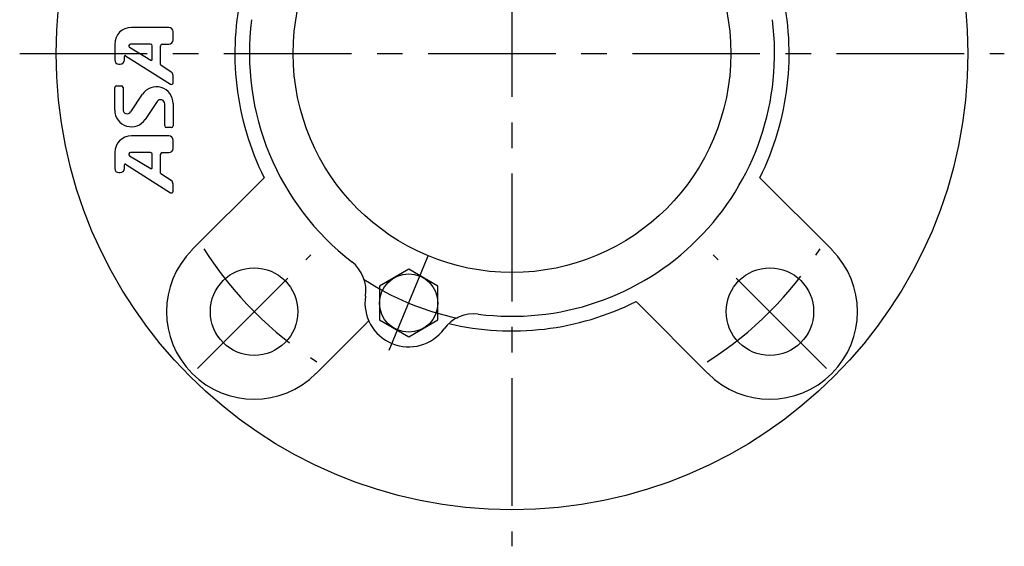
# Model space of a CAD drawing. Extents: x -67 to 156, y -68 to 157.
# Tile 1 of 9: x -67 to 68, y -68 to 5. Entities that reach past the tile are written whole.
import ezdxf

# ---------------------------------------------------------------- set-up
doc = ezdxf.new("R2010")
doc.units = 0
doc.header["$LTSCALE"] = 14
doc.linetypes.add('CENTER', pattern=[2, 1.25, -0.25, 0.25, -0.25])
doc.layers.get('0').update_dxf_attribs({"linetype": 'CONTINUOUS'})
doc.layers.add('1', color=3, linetype='CONTINUOUS')
doc.layers.add('CENTER', color=1, linetype='CENTER')

msp = doc.modelspace()

# ---------------------------------------------------------------- linework, layer by layer
for p, q in [((-43.84, -26.87), (-33.98, -17.01)), ((43.84, -26.87), (33.98, -17.01)), ((-14.16, -29.56), (-18.16, -31.87)), ((-10.16, -31.87), (-14.16, -29.56)), ((-18.16, -31.87), (-18.16, -36.49)), ((-10.16, -36.49), (-10.16, -31.87)), ((26.87, -43.84), (17.01, -33.98)), ((-26.87, -43.84), (-19.9, -36.88)), ((-18.16, -36.49), (-14.16, -38.8)), ((-14.16, -38.8), (-10.16, -36.49))]:
    msp.add_line(p, q)
for centre, radius in [((0, 0), 62.5), ((0, 0), 30), ((-35.36, -35.36), 6), ((35.36, -35.36), 6), ((-14.16, -34.18), 4)]:
    msp.add_circle(centre, radius)
for centre, radius, start, end in [((0, 0), 38, 166.8089, 206.5915), ((0, 0), 38, 333.4085, 13.1911), ((0, 0), 36, 172.6177, 232.3823), ((0, 0), 36, 262.6177, 7.3823), ((-35.36, -35.36), 12, 135, 315), ((35.36, -35.36), 12, 225, 45), ((-25.03, -32.48), 5, 351.0706, 52.3823), ((-14.16, -34.18), 6, 171.0706, 323.9294), ((0, 0), 38, 256.8089, 296.5915), ((-5.27, -40.66), 5, 82.6177, 143.9294), ((-15.66, -41.12), 6, 131.5225, 135)]:
    msp.add_arc(centre, radius, start, end)
at = {"layer": '1'}
for p, q in [((-47.04, 3.56), (-52.18, 3.56)), ((-46.47, 1.85), (-46.47, 2.99)), ((-54.47, 1.28), (-54.47, -0.88)), ((-52.43, 0.85), (-49.5, -0.91)), ((-49.56, 1.28), (-52.31, 1.28)), ((-49.33, -0.81), (-49.33, 1.05)), ((-48.18, -1.52), (-48.18, 1.05)), ((-47.96, 1.28), (-47.04, 1.28)), ((-53.14, -0.88), (-53.14, -0.4)), ((-52.97, -0.3), (-46.82, -4.22)), ((-53.9, -1.46), (-53.71, -1.46)), ((-46.72, -2.56), (-48.13, -1.62)), ((-46.47, -4.02), (-46.47, -3.03)), ((-54.47, -7.75), (-54.47, -4.67)), ((-54.24, -4.44), (-53.56, -4.44)), ((-53.33, -4.67), (-53.33, -7.69)), ((-52.28, -8.01), (-50.66, -5.58)), ((-48.66, -6.58), (-50.28, -9.02)), ((-47.61, -9.92), (-47.61, -6.9)), ((-46.47, -6.85), (-46.47, -9.92)), ((-46.7, -10.15), (-47.38, -10.15)), ((-47.04, -11.3), (-52.18, -11.3)), ((-46.47, -13.01), (-46.47, -11.87)), ((-54.47, -13.58), (-54.47, -15.74)), ((-52.43, -14.01), (-49.5, -15.76)), ((-49.56, -13.58), (-52.31, -13.58)), ((-49.33, -15.67), (-49.33, -13.81)), ((-48.18, -16.38), (-48.18, -13.81)), ((-47.96, -13.58), (-47.04, -13.58)), ((-53.14, -15.74), (-53.14, -15.26)), ((-52.97, -15.16), (-46.82, -19.07)), ((-53.9, -16.31), (-53.72, -16.31)), ((-46.72, -17.41), (-48.13, -16.47)), ((-46.47, -18.88), (-46.47, -17.89))]:
    msp.add_line(p, q, dxfattribs=at)
for centre, radius, start, end in [((-52.18, 1.28), 2.29, 90, 180), ((-47.04, 2.99), 0.571, 0, 90), ((-47.04, 1.85), 0.571, 270, 0), ((-52.31, 1.05), 0.229, 90, 239.0362), ((-49.56, 1.05), 0.229, 0, 90), ((-47.96, 1.05), 0.229, 90, 180), ((-53.9, -0.88), 0.571, 180, 270), ((-53.71, -0.88), 0.571, 270, 0), ((-53.03, -0.4), 0.114, 57.5288, 180), ((-49.44, -0.81), 0.114, 239.0362, 0), ((-48.07, -1.52), 0.114, 180, 236.3099), ((-47.04, -3.03), 0.571, 0, 56.3099), ((-46.7, -4.02), 0.229, 237.5288, 0), ((-54.24, -4.67), 0.229, 90, 180), ((-53.56, -4.67), 0.229, 0, 90), ((-48.76, -6.85), 2.29, 0, 146.3099), ((-48.18, -6.9), 0.571, 0, 146.3099), ((-52.18, -7.75), 2.29, 180, 326.3099), ((-52.76, -7.69), 0.571, 180, 326.3099), ((-47.38, -9.92), 0.229, 180, 270), ((-46.7, -9.92), 0.229, 270, 0), ((-52.18, -13.58), 2.29, 90, 180), ((-47.04, -11.87), 0.571, 0, 90), ((-47.04, -13.01), 0.571, 270, 0), ((-52.31, -13.81), 0.229, 90, 239.0362), ((-49.56, -13.81), 0.229, 0, 90), ((-47.96, -13.81), 0.229, 90, 180), ((-53.9, -15.74), 0.571, 180, 270), ((-53.71, -15.74), 0.571, 270, 0), ((-53.03, -15.26), 0.114, 57.5288, 180), ((-49.44, -15.67), 0.114, 239.0362, 0), ((-48.07, -16.38), 0.114, 180, 236.3099), ((-47.04, -17.89), 0.571, 0, 56.3099), ((-46.7, -18.88), 0.229, 237.5288, 0)]:
    msp.add_arc(centre, radius, start, end, dxfattribs=at)
at = {"layer": 'CENTER'}
for p, q in [((0, 67.54), (0, -67.5)), ((-67.5, 0), (67.5, 0)), ((-43.13, -43.13), (-27.58, -27.58)), ((-16.84, -40.65), (-11.48, -27.72)), ((43.13, -43.13), (27.58, -27.58))]:
    msp.add_line(p, q, dxfattribs=at)
for radius, start, end in [(50, 212.3694, 237.6306), (50, 302.3694, 327.6306), (37, 236.644, 258.356)]:
    msp.add_arc((0, 0), radius, start, end, dxfattribs=at)

doc.saveas('drawing.dxf')
